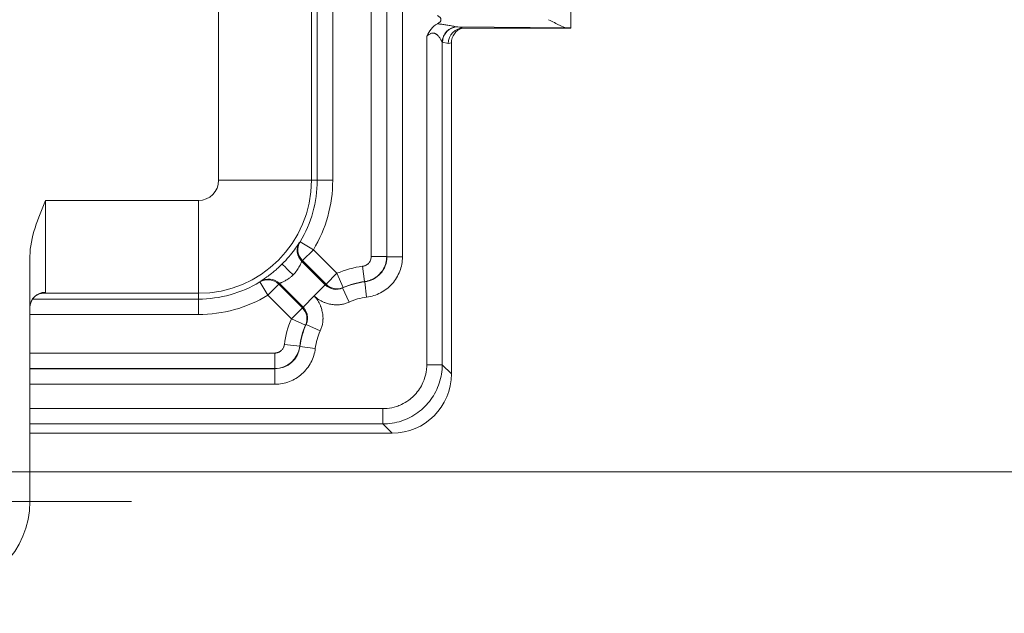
# Model space of a CAD drawing. Header units: inches. Extents: x -374 to 640, y -945 to 1059.
# Tile 147 of 222: x 143.5 to 147.64, y 43.81 to 46.31. Entities that reach past the tile are written whole.
import ezdxf

# ---------------------------------------------------------------- set-up
doc = ezdxf.new("R2010")
doc.units = ezdxf.units.IN
doc.header["$LTSCALE"] = 5
doc.header["$MEASUREMENT"] = 0
for name, color, linetype, lineweight in [('Center Mark (ANSI)', 7, 'Continuous', 9), ('Dimension (ANSI)', 7, 'Continuous', 9), ('Visible (ANSI)', 7, 'Continuous', 18), ('Visible Narrow (ANSI)', 7, 'Continuous', 5)]:
    doc.layers.add(name, color=color, linetype=linetype, lineweight=lineweight)
doc.styles.add('Note Text (ANSI)', font='arial.ttf')
doc.dimstyles.new('.XX', dxfattribs={"dimscale": 5, "dimtxt": 0.095, "dimasz": 0.125, "dimexe": 0.1875, "dimexo": 0.0625, "dimgap": 0.0625, "dimtad": 0, "dimtih": 1, "dimtoh": 1, "dimrnd": 1e-08, "dimzin": 0, "dimdsep": 46, "dimtxsty": 'Note Text (ANSI)', "dimblk": 'Filled-1', "dimcen": 0.09, "dimdle": 0.45, "dimclrd": 256, "dimclre": 256, "dimclrt": 256, "dimadec": 0, "dimazin": 1, "dimtfac": 1.263158, "dimtofl": 0, "dimtmove": 0, "dimatfit": 3, "dimfxl": 1, "dimtolj": 1, "dimtzin": 4, "dimlwd": -1, "dimlwe": -1, "dimarcsym": 0})
doc.dimstyles.new('.XXX', dxfattribs={"dimscale": 5, "dimtxt": 0.095, "dimasz": 0.125, "dimexe": 0.1875, "dimexo": 0.063, "dimgap": 0.0625, "dimtad": 0, "dimtih": 1, "dimtoh": 1, "dimdec": 3, "dimrnd": 1e-08, "dimzin": 0, "dimdsep": 46, "dimtxsty": 'Note Text (ANSI)', "dimblk": 'Filled-1', "dimcen": 0.09, "dimdle": 0.45, "dimclrd": 256, "dimclre": 256, "dimclrt": 256, "dimadec": 0, "dimazin": 1, "dimtfac": 1.263158, "dimtofl": 0, "dimtmove": 0, "dimatfit": 3, "dimfxl": 1, "dimtolj": 1, "dimtzin": 4, "dimlwd": -1, "dimlwe": -1, "dimarcsym": 0})

# ---------------------------------------------------------------- blocks, each defined once
blk = doc.blocks.new('Filled-1')
at = {"color": 0}
for p, q in [((0, 0), (-1, 0.25)), ((-1, 0.25), (-1, -0.25)), ((-1, 0), (0, 0)), ((-1, -0.25), (0, 0))]:
    blk.add_line(p, q, dxfattribs=at)
at = {"color": 0, "flags": 128}
blk.add_lwpolyline([(-1, -0.25), (0, 0), (-1, 0.25), (-1, -0.25)], dxfattribs=at)
at = {"color": 0}
blk.add_solid([(-1, -0.25), (0, 0), (-1, 0.25), (-1, -0.25)], dxfattribs=at)
blk = doc.blocks.new('*D41')
at = {"layer": 'Defpoints', "color": 0, "transparency": 16777216}
for p in [(123.6124, 70.135), (123.6124, 44.4052), (150.1074, 44.4052)]:
    blk.add_point(p, dxfattribs=at)
at = {"layer": 'Dimension (ANSI)', "transparency": 16777216}
for p, q in [((123.9249, 70.135), (151.0449, 70.135)), ((150.1074, 69.51), (150.1074, 57.8253)), ((150.1074, 45.0302), (150.1074, 56.7149)), ((123.9249, 44.4052), (151.0449, 44.4052))]:
    blk.add_line(p, q, dxfattribs=at)
at = {"layer": 'Dimension (ANSI)', "transparency": 16777216, "xscale": 0.625, "yscale": 0.625, "zscale": 0.625}
for p, rotation in [((150.1074, 70.135), 90), ((150.1074, 44.4052), 270)]:
    blk.add_blockref('Filled-1', p, dxfattribs=dict(at, rotation=rotation))
at = {"layer": 'Dimension (ANSI)', "transparency": 16777216, "insert": (149.3019, 57.5128), "char_height": 0.475, "attachment_point": 1, "style": 'Note Text (ANSI)'}
blk.add_mtext('\\A1;25.73', dxfattribs=at)
blk = doc.blocks.new('*D43')
at = {"layer": 'Defpoints', "color": 0, "transparency": 16777216}
for p in [(141.5142, 44.5293), (141.7105, 44.2811)]:
    blk.add_point(p, dxfattribs=at)
at = {"layer": 'Dimension (ANSI)', "transparency": 16777216}
for p, q in [((141.6124, 43.9552), (141.6124, 44.8552)), ((141.1624, 44.4052), (142.0624, 44.4052)), ((143.1687, 42.4369), (142.0982, 43.7908)), ((143.9552, 42.4369), (143.1687, 42.4369))]:
    blk.add_line(p, q, dxfattribs=at)
at = {"layer": 'Dimension (ANSI)', "transparency": 16777216, "xscale": 0.625, "yscale": 0.625, "zscale": 0.625, "rotation": 128.3342722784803}
blk.add_blockref('Filled-1', (141.7105, 44.2811), dxfattribs=at)
at = {"layer": 'Dimension (ANSI)', "transparency": 16777216, "insert": (145.3274, 42.7949), "char_height": 0.475, "attachment_point": 2, "style": 'Note Text (ANSI)'}
blk.add_mtext('\\A1;\\fArial|b0|i0;∅0.316\\P\\fArial|b0|i0;(8x)', dxfattribs=at)

msp = doc.modelspace()

# ---------------------------------------------------------------- linework, layer by layer
at = {"layer": 'Center Mark (ANSI)', "linetype": 'Continuous'}
msp.add_line((143.97164, 44.28017), (142.72164, 44.28017), dxfattribs=at)
msp.add_line((143.97164, 44.28017), (142.72164, 44.28017), dxfattribs=at)
at = {"layer": 'Visible (ANSI)'}
for p, q in [((145.81613, 46.80218), (145.81613, 46.2701)), ((145.28279, 46.28459), (145.28279, 46.28459)), ((145.28488, 46.28429), (145.28488, 46.28429)), ((145.30963, 46.2801), (145.30963, 46.2801)), ((145.28279, 46.23649), (145.28279, 46.23653)), ((145.28488, 46.24076), (145.28488, 46.24079)), ((145.30963, 46.26683), (145.30963, 46.26682)), ((145.30963, 46.2663), (145.30963, 46.2663)), ((145.81613, 46.27007), (145.36657, 46.27007)), ((145.31488, 46.20767), (145.31488, 44.81662)), ((143.54488, 45.31081), (143.54488, 44.28017)), ((144.64738, 44.78991), (144.64738, 44.78991)), ((145.06583, 44.56757), (143.54488, 44.56757))]:
    msp.add_line(p, q, dxfattribs=at)
for centre, radius, start, end in [((144.00188, 45.88057), 0.90903, 315.02108, 315.02117), ((144.00188, 45.88057), 0.90903, 310.82915, 310.97125), ((143.16988, 44.28017), 0.375, 270, 0)]:
    msp.add_arc(centre, radius, start, end, dxfattribs=at)
for centre, major_axis, ratio, start_param, end_param in [((145.20091, 46.30507), (0.07023, 0), 0.4126366, 5.6209172, 6.9453159), ((145.36657, 46.20506), (0, 0.06501), 0.9960441, 0, 1.5707963), ((145.38013, 46.20777), (0.064, 0.01277), 0.9960441, 1.6765926, 2.9454252), ((145.65988, 46.2701), (-0.15625, 0), 0.0174551, 3.1335926, 3.6305312), ((143.60988, 45.09508), (-0.065, 0), 0.9891963, 6.2830206, 6.2831853), ((145.06393, 44.81853), (0.17812, -0.17812), 0.9924325, 5.5015852, 7.0647854)]:
    msp.add_ellipse(centre, major_axis=major_axis, ratio=ratio, start_param=start_param, end_param=end_param, dxfattribs=at)
for points, knots in [([(145.21158, 46.23648), (145.21712, 46.24692), (145.22264, 46.25676), (145.2298, 46.26545), (145.23697, 46.27414), (145.24579, 46.2817), (145.25629, 46.28725)], [0, 0, 0, 0, 0.5, 0.5, 0.5, 1, 1, 1, 1]), ([(145.72334, 46.30507), (145.73908, 46.29715), (145.75629, 46.28774), (145.77958, 46.27631), (145.79047, 46.27163), (145.79782, 46.27138)], [0.00000001, 0.00000001, 0.00000001, 0.00000001, 0.14450857, 0.14450857, 0.26293993, 0.26293993, 0.26293993, 0.26293993]), ([(144.65042, 45.23256), (144.64241, 45.24057), (144.63423, 45.24839), (144.62721, 45.25523), (144.6202, 45.26207), (144.61434, 45.26793), (144.6104, 45.27202), (144.60647, 45.27611), (144.60445, 45.27843), (144.60443, 45.2785)], [0, 0, 0, 0, 0.33333333, 0.33333333, 0.33333333, 0.66666667, 0.66666667, 0.66666667, 0.99873373, 0.99873373, 0.99873373, 0.99873373]), ([(143.59423, 45.15523), (143.59423, 45.15523), (143.59419, 45.15522), (143.59377, 45.15518), (143.59268, 45.15507), (143.58949, 45.1544), (143.58763, 45.15392), (143.5834, 45.1525), (143.58098, 45.15152), (143.57535, 45.1487), (143.57207, 45.14667), (143.56485, 45.14111), (143.56098, 45.13725), (143.55379, 45.12784), (143.55062, 45.122), (143.5461, 45.10924), (143.54488, 45.10209), (143.54488, 45.09509)], [0.03306456, 0.03306456, 0.03306456, 0.03306456, 0.04043333, 0.04043333, 0.07024253, 0.07024253, 0.09395674, 0.09395674, 0.11882517, 0.11882517, 0.15133826, 0.15133826, 0.19479684, 0.19479684, 0.24624398, 0.24624398, 0.30205047, 0.30205047, 0.30205047, 0.30205047])]:
    msp.add_open_spline(points, degree=3, knots=knots, dxfattribs=at)
msp.add_open_spline([(143.60988, 45.54517), (143.58067, 45.47362), (143.54488, 45.38808), (143.54488, 45.31081)], degree=3, dxfattribs=at)
at = {"layer": 'Visible Narrow (ANSI)'}
for p, q in [((144.97828, 45.30966), (144.97828, 69.23048)), ((145.04327, 45.30966), (145.04327, 69.23048)), ((145.04428, 69.23137), (145.04428, 45.30878)), ((145.10928, 69.23138), (145.10928, 45.30877)), ((144.33729, 47.42439), (144.33729, 45.63007)), ((144.72728, 45.63007), (144.72728, 47.42439)), ((144.75149, 45.63007), (144.75149, 47.42439)), ((144.81649, 45.63007), (144.81649, 47.42439)), ((145.79782, 46.27138), (145.34187, 46.27498)), ((145.36657, 46.27007), (145.34187, 46.27498)), ((145.21158, 46.23648), (145.21158, 44.85518)), ((145.27633, 46.21048), (145.27632, 44.85518)), ((145.30182, 46.20506), (145.27711, 46.20999)), ((145.31488, 46.20767), (145.30182, 46.20506)), ((144.72728, 45.63007), (144.33729, 45.63007)), ((144.72728, 45.63007), (144.75149, 45.63007)), ((144.81649, 45.63007), (144.75149, 45.63007)), ((144.25238, 45.54517), (143.60988, 45.54517)), ((143.60988, 45.54517), (143.60988, 45.15938)), ((144.25238, 45.15517), (144.25238, 45.54517)), ((144.67958, 45.37199), (144.67691, 45.36955)), ((144.73522, 45.33838), (144.67958, 45.37199)), ((144.73522, 45.33838), (144.68926, 45.29243)), ((144.83439, 45.23921), (144.73522, 45.33838)), ((144.78525, 45.1907), (144.68636, 45.2896)), ((144.78844, 45.19325), (144.68926, 45.29243)), ((145.04327, 45.30966), (144.97828, 45.30966)), ((145.04428, 45.30877), (145.10928, 45.30877)), ((144.83439, 45.23921), (144.78844, 45.19325)), ((144.8608, 45.17981), (144.83439, 45.23921)), ((144.94999, 45.20443), (144.94219, 45.26896)), ((144.5129, 45.20554), (144.51046, 45.20287)), ((144.51046, 45.20287), (144.54407, 45.14724)), ((144.95077, 45.20351), (144.94999, 45.20443)), ((144.95077, 45.20351), (144.95844, 45.13896)), ((144.54407, 45.14724), (144.59003, 45.19319)), ((144.59003, 45.19319), (144.6892, 45.09402)), ((144.59339, 45.19636), (144.69215, 45.0976)), ((144.7387, 45.14415), (144.78525, 45.1907)), ((144.85825, 45.17756), (144.8608, 45.17981)), ((144.85825, 45.17756), (144.88528, 45.11844)), ((143.55624, 45.13097), (144.25238, 45.13097)), ((143.59369, 45.15517), (144.25238, 45.15517)), ((144.25238, 45.15517), (144.25238, 45.13097)), ((144.25238, 45.06597), (144.25238, 45.13097)), ((144.54407, 45.14724), (144.64325, 45.04806)), ((144.69334, 45.09879), (144.7387, 45.14415)), ((144.64325, 45.04806), (144.6892, 45.09402)), ((143.54488, 45.06597), (144.25238, 45.06597)), ((144.64325, 45.04806), (144.70264, 45.02166)), ((144.70264, 45.02166), (144.70489, 45.0242)), ((144.76401, 44.99718), (144.70489, 45.0242)), ((144.67803, 44.93246), (144.6135, 44.94026)), ((144.67803, 44.93246), (144.67895, 44.93168)), ((144.67895, 44.93168), (144.74349, 44.92402)), ((143.54488, 44.90418), (144.57279, 44.90418)), ((144.57279, 44.83918), (144.57279, 44.90418)), ((143.54488, 44.83918), (144.57279, 44.83918)), ((144.57368, 44.83817), (143.54488, 44.83817)), ((144.57368, 44.83817), (144.57368, 44.77317)), ((145.21158, 44.85518), (145.27632, 44.85517)), ((145.31488, 44.81662), (145.27632, 44.85517)), ((144.57368, 44.77317), (143.54488, 44.77317)), ((145.02728, 44.67088), (143.54488, 44.67088)), ((145.02728, 44.67088), (145.02728, 44.60613)), ((145.02728, 44.60613), (143.54488, 44.60613)), ((145.06583, 44.56757), (145.02728, 44.60613))]:
    msp.add_line(p, q, dxfattribs=at)
for centre, radius, start, end in [((132.61238, 552.0832), 507.11098, 269.3079848, 269.3079849), ((132.61238, 552.0832), 507.11098, 269.3364756, 269.3364757), ((132.61238, 552.0832), 507.11098, 270.0142531, 270.0142532), ((132.61238, -437.54305), 507.11098, 89.30796703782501, 89.30796710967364), ((132.61238, -437.54305), 507.11098, 89.98574681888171, 89.98574689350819), ((132.61238, -437.54305), 507.11098, 90.66352429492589, 90.66352437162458), ((132.61238, -437.54305), 507.11098, 90.69201509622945, 90.69201518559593), ((144.25238, 45.63007), 0.08491, 270, 0), ((144.25238, 45.63007), 0.4749, 270, 0), ((144.25238, 45.63007), 0.49911, 328.86286, 0), ((144.25238, 45.63007), 0.56411, 328.86286, 0), ((144.98738, 44.89507), 0.37661, 96.89114, 113.96812), ((144.25238, 45.63007), 0.49911, 270, 301.13714), ((144.98738, 44.89507), 0.3106, 96.76869, 114.56567), ((144.98738, 44.89507), 0.31161, 96.89114, 113.96812), ((144.25238, 45.63007), 0.56411, 270, 301.13714), ((144.98738, 44.89507), 0.2456, 96.76851, 114.56567), ((144.98738, 44.89507), 0.37661, 156.03188, 173.10886), ((144.98738, 44.89507), 0.31161, 156.03187, 173.10895), ((144.98738, 44.89507), 0.3106, 155.43433, 173.23131), ((144.98738, 44.89507), 0.2456, 155.43433, 173.23149)]:
    msp.add_arc(centre, radius, start, end, dxfattribs=at)
for centre, major_axis, ratio, start_param, end_param in [((145.34109, 46.21047), (-0.04683, -0.04509), 0.9921397, 3.9844775, 5.5126118), ((145.34187, 46.20998), (0.01272, 0.06375), 0.9960442, 0.197635, 1.766672), ((144.73231, 45.33555), (-0.04514, 0.04677), 0.9998476, 0.2526524, 1.5884225), ((144.73522, 45.33838), (-0.04547, 0.04645), 0.9998477, 0.2526778, 1.581483), ((144.44435, 45.54188), (0.32365, 0.3154), 0.7735575, 4.706293, 4.7152653), ((144.54407, 45.14724), (-0.04645, 0.04547), 0.9998477, 4.7017023, 6.0305075), ((144.5469, 45.15014), (-0.04677, 0.04514), 0.9998476, 4.6947627, 6.0305329), ((143.60988, 45.09508), (-0.065, 0), 0.9891963, 4.712389, 6.2830206), ((144.83124, 45.23668), (0.05057, 0.04089), 0.999538, 3.2470111, 4.4611403), ((144.83439, 45.23921), (0.04033, -0.05098), 0.9998456, 4.8285304, 6.0322319), ((144.64325, 45.04806), (0.05098, -0.04033), 0.9998456, 0.2509534, 1.4546549), ((144.57279, 44.94518), (0.07932, 0.07031), 0.9999936, 3.9871358, 5.437638), ((144.57369, 44.94417), (-0.07925, -0.07039), 0.9999936, 0.84442, 2.2971752)]:
    msp.add_ellipse(centre, major_axis=major_axis, ratio=ratio, start_param=start_param, end_param=end_param, dxfattribs=at)
for points, knots in [([(145.33885, 46.27515), (145.33592, 46.27542), (145.32986, 46.27636), (145.31989, 46.27818), (145.31002, 46.28004), (145.30041, 46.28179), (145.29128, 46.28334), (145.28259, 46.28465), (145.27413, 46.28574), (145.26556, 46.28664), (145.25943, 46.28708), (145.25629, 46.28725)], [0, 0, 0, 0, 0.11111111, 0.22222222, 0.33333333, 0.44444444, 0.55555556, 0.66666667, 0.77777778, 0.88888889, 0.99999954, 0.99999954, 0.99999954, 0.99999954]), ([(145.34187, 46.27498), (145.34137, 46.27499), (145.34086, 46.27501), (145.34036, 46.27504), (145.33986, 46.27507), (145.33935, 46.27511), (145.33885, 46.27515)], [0, 0, 0, 0, 0.5, 0.5, 0.5, 0.99973894, 0.99973894, 0.99973894, 0.99973894]), ([(145.27633, 46.21048), (145.27604, 46.21108), (145.27551, 46.21216), (145.27485, 46.21342), (145.27469, 46.21374), (145.27452, 46.21406), (145.27435, 46.21439), (145.27355, 46.21589), (145.27263, 46.21756), (145.27164, 46.21926), (145.27152, 46.21947), (145.2714, 46.21968), (145.27127, 46.21989), (145.27014, 46.22181), (145.26893, 46.22376), (145.26769, 46.22565), (145.26644, 46.22754), (145.26517, 46.22937), (145.26388, 46.23109), (145.26379, 46.23122), (145.2637, 46.23134), (145.2636, 46.23147), (145.26241, 46.23305), (145.26122, 46.23453), (145.26003, 46.23591), (145.25982, 46.23615), (145.25961, 46.23639), (145.2594, 46.23663), (145.25833, 46.23783), (145.25726, 46.23896), (145.25619, 46.24), (145.25587, 46.24031), (145.25554, 46.24062), (145.25521, 46.24092), (145.25425, 46.24181), (145.25328, 46.24263), (145.25229, 46.24339), (145.25184, 46.24374), (145.25138, 46.24408), (145.25091, 46.2444), (145.25002, 46.24502), (145.24912, 46.24558), (145.24818, 46.2461), (145.24756, 46.24644), (145.24693, 46.24675), (145.24628, 46.24704), (145.24544, 46.24741), (145.24457, 46.24774), (145.24367, 46.24801), (145.24284, 46.24826), (145.24198, 46.24847), (145.24109, 46.24861), (145.24029, 46.24875), (145.23947, 46.24883), (145.23862, 46.24886), (145.23752, 46.2489), (145.23638, 46.24886), (145.23519, 46.2487), (145.23445, 46.24861), (145.2337, 46.24848), (145.23293, 46.2483), (145.23151, 46.24798), (145.23004, 46.24751), (145.22851, 46.2469), (145.22787, 46.24664), (145.22723, 46.24636), (145.22657, 46.24606), (145.22479, 46.24523), (145.22293, 46.24421), (145.22099, 46.24302), (145.2205, 46.24272), (145.22, 46.2424), (145.2195, 46.24208), (145.21728, 46.24065), (145.21495, 46.239), (145.2125, 46.23718), (145.2122, 46.23695), (145.21189, 46.23672), (145.21158, 46.23648)], [0.00001578, 0.00001578, 0.00001578, 0.00001578, 0.05733348, 0.05733348, 0.05733348, 0.07142857, 0.07142857, 0.07142857, 0.13510861, 0.13510861, 0.13510861, 0.14285714, 0.14285714, 0.14285714, 0.21428571, 0.21428571, 0.21428571, 0.28571429, 0.28571429, 0.28571429, 0.29093393, 0.29093393, 0.29093393, 0.35714286, 0.35714286, 0.35714286, 0.36882939, 0.36882939, 0.36882939, 0.42857143, 0.42857143, 0.42857143, 0.44666574, 0.44666574, 0.44666574, 0.5, 0.5, 0.5, 0.52451172, 0.52451172, 0.52451172, 0.57142857, 0.57142857, 0.57142857, 0.6024344, 0.6024344, 0.6024344, 0.64285714, 0.64285714, 0.64285714, 0.6803928, 0.6803928, 0.6803928, 0.71428571, 0.71428571, 0.71428571, 0.75830422, 0.75830422, 0.75830422, 0.78571429, 0.78571429, 0.78571429, 0.83621873, 0.83621873, 0.83621873, 0.85714286, 0.85714286, 0.85714286, 0.91412634, 0.91412634, 0.91412634, 0.92857143, 0.92857143, 0.92857143, 0.99205197, 0.99205197, 0.99205197, 1, 1, 1, 1]), ([(145.27711, 46.20999), (145.27698, 46.21002), (145.27673, 46.2101), (145.27646, 46.21034), (145.27633, 46.21048)], [0.00000065, 0.00000065, 0.00000065, 0.00000065, 0.5, 0.99665662, 0.99665662, 0.99665662, 0.99665662]), ([(144.60443, 45.27851), (144.61461, 45.28869), (144.62376, 45.29871), (144.63231, 45.30878), (144.64086, 45.31885), (144.64878, 45.32901), (144.65542, 45.3381), (144.66207, 45.34719), (144.66745, 45.35519), (144.6711, 45.36073), (144.67475, 45.36628), (144.67669, 45.36935), (144.67691, 45.36955)], [0, 0, 0, 0, 0.25, 0.25, 0.25, 0.5, 0.5, 0.5, 0.75, 0.75, 0.75, 1, 1, 1, 1]), ([(144.65042, 45.23256), (144.65059, 45.23274), (144.65077, 45.23292), (144.65095, 45.2331), (144.65614, 45.23832), (144.66136, 45.24453), (144.66577, 45.25063), (144.67032, 45.25694), (144.67402, 45.26317), (144.67706, 45.26897), (144.68011, 45.27478), (144.68243, 45.28008), (144.68395, 45.28375), (144.68547, 45.28741), (144.68624, 45.28949), (144.68636, 45.2896)], [0, 0, 0, 0, 0.0082641, 0.0082641, 0.0082641, 0.25, 0.25, 0.25, 0.5, 0.5, 0.5, 0.75, 0.75, 0.75, 1, 1, 1, 1]), ([(144.94219, 45.26896), (144.94363, 45.26913), (144.94505, 45.26938), (144.94647, 45.26971), (144.94687, 45.2698), (144.94727, 45.2699), (144.94767, 45.27), (144.94913, 45.27038), (144.95057, 45.27085), (144.95201, 45.2714), (144.95235, 45.27153), (144.9527, 45.27167), (144.95304, 45.27182), (144.95454, 45.27244), (144.95603, 45.27316), (144.95753, 45.27402), (144.95782, 45.27418), (144.95811, 45.27435), (144.95841, 45.27453), (144.95996, 45.27546), (144.96152, 45.27654), (144.96306, 45.27778), (144.96329, 45.27798), (144.96353, 45.27817), (144.96377, 45.27837), (144.96536, 45.27972), (144.96694, 45.28126), (144.96845, 45.28304), (144.96862, 45.28324), (144.9688, 45.28344), (144.96897, 45.28365), (144.97052, 45.28554), (144.972, 45.28769), (144.97331, 45.2901), (144.97341, 45.29029), (144.97351, 45.29047), (144.97361, 45.29066), (144.97493, 45.2932), (144.97606, 45.29601), (144.97687, 45.29904), (144.97691, 45.29917), (144.97694, 45.2993), (144.97698, 45.29943), (144.9778, 45.30261), (144.97827, 45.30601), (144.97828, 45.30966)], [0, 0, 0, 0, 0.0972339, 0.0972339, 0.0972339, 0.125, 0.125, 0.125, 0.2258951, 0.2258951, 0.2258951, 0.25, 0.25, 0.25, 0.3546871, 0.3546871, 0.3546871, 0.375, 0.375, 0.375, 0.4834538, 0.4834538, 0.4834538, 0.5, 0.5, 0.5, 0.612249, 0.612249, 0.612249, 0.625, 0.625, 0.625, 0.7410651, 0.7410651, 0.7410651, 0.75, 0.75, 0.75, 0.869776, 0.869776, 0.869776, 0.875, 0.875, 0.875, 1, 1, 1, 1]), ([(144.94999, 45.20443), (144.95368, 45.20487), (144.95737, 45.20552), (144.96104, 45.20636), (144.96208, 45.2066), (144.96312, 45.20686), (144.96415, 45.20713), (144.96793, 45.20812), (144.97165, 45.20931), (144.97537, 45.21074), (144.97626, 45.21109), (144.97715, 45.21144), (144.97804, 45.21181), (144.9819, 45.21342), (144.98577, 45.2153), (144.98965, 45.21751), (144.9904, 45.21793), (144.99115, 45.21837), (144.9919, 45.21883), (144.99592, 45.22124), (144.99994, 45.22402), (145.00394, 45.22725), (145.00455, 45.22774), (145.00515, 45.22824), (145.00576, 45.22876), (145.00988, 45.23225), (145.01396, 45.23623), (145.01788, 45.24082), (145.01833, 45.24135), (145.01877, 45.24188), (145.01921, 45.24241), (145.02323, 45.24731), (145.02705, 45.25286), (145.03043, 45.25909), (145.03069, 45.25957), (145.03095, 45.26006), (145.03121, 45.26055), (145.03463, 45.26709), (145.03755, 45.27434), (145.03965, 45.28219), (145.03974, 45.28253), (145.03983, 45.28288), (145.03992, 45.28322), (145.04205, 45.29147), (145.04327, 45.30036), (145.04327, 45.30966)], [0, 0, 0, 0, 0.09729878, 0.09729878, 0.09729878, 0.125, 0.125, 0.125, 0.22588821, 0.22588821, 0.22588821, 0.25, 0.25, 0.25, 0.35469167, 0.35469167, 0.35469167, 0.375, 0.375, 0.375, 0.48344538, 0.48344538, 0.48344538, 0.5, 0.5, 0.5, 0.61223302, 0.61223302, 0.61223302, 0.625, 0.625, 0.625, 0.74102761, 0.74102761, 0.74102761, 0.75, 0.75, 0.75, 0.86977203, 0.86977203, 0.86977203, 0.875, 0.875, 0.875, 0.99999525, 0.99999525, 0.99999525, 0.99999525]), ([(145.04428, 45.30877), (145.04428, 45.2959), (145.03954, 45.27019), (145.01926, 45.23677), (144.98837, 45.21269), (144.96349, 45.20502), (144.95077, 45.20351)], [0.00001346, 0.00001346, 0.00001346, 0.00001346, 0.25, 0.5, 0.75, 0.99999345, 0.99999345, 0.99999345, 0.99999345]), ([(145.10928, 45.30877), (145.10928, 45.28717), (145.10544, 45.26709), (145.0981, 45.24798), (145.09076, 45.22888), (145.07993, 45.21074), (145.06612, 45.19521), (145.05232, 45.17967), (145.03554, 45.16673), (145.01742, 45.15719), (144.9993, 45.14765), (144.97984, 45.14151), (144.95844, 45.13896)], [0, 0, 0, 0, 0.25, 0.25, 0.25, 0.5, 0.5, 0.5, 0.75, 0.75, 0.75, 0.99999999, 0.99999999, 0.99999999, 0.99999999]), ([(144.5129, 45.20554), (144.51299, 45.20563), (144.51361, 45.20606), (144.51459, 45.20669), (144.51556, 45.20733), (144.51687, 45.20818), (144.51843, 45.2092), (144.51998, 45.21021), (144.52177, 45.21138), (144.52376, 45.2127), (144.52574, 45.21402), (144.52792, 45.21548), (144.53029, 45.2171), (144.53267, 45.21872), (144.53523, 45.2205), (144.53803, 45.22248), (144.54083, 45.22447), (144.54387, 45.22666), (144.54719, 45.22912), (144.55052, 45.23159), (144.55413, 45.23432), (144.55813, 45.23746), (144.56214, 45.2406), (144.56654, 45.24415), (144.57125, 45.2481), (144.57597, 45.25205), (144.581, 45.25641), (144.58654, 45.26144), (144.5918, 45.26621), (144.59751, 45.2716), (144.60349, 45.27756), (144.6038, 45.27787), (144.60412, 45.27819), (144.60443, 45.27851)], [0, 0, 0, 0, 0.1, 0.1, 0.1, 0.2, 0.2, 0.2, 0.3, 0.3, 0.3, 0.4, 0.4, 0.4, 0.5, 0.5, 0.5, 0.6, 0.6, 0.6, 0.7, 0.7, 0.7, 0.8, 0.8, 0.8, 0.9, 0.9, 0.9, 0.9950018, 0.9950018, 0.9950018, 1, 1, 1, 1]), ([(144.59405, 45.19729), (144.5926, 45.19583), (144.59233, 45.19556), (144.59206, 45.19528), (144.59187, 45.19508), (144.59168, 45.19489), (144.59149, 45.19469), (144.59102, 45.1942), (144.59053, 45.19371), (144.59003, 45.19319)], [0.00000587, 0.00000587, 0.00000587, 0.00000587, 0.29582711, 0.29582711, 0.29582711, 0.5, 0.5, 0.5, 1, 1, 1, 1]), ([(144.59405, 45.19729), (144.59449, 45.19774), (144.5949, 45.1979), (144.59555, 45.19818), (144.59621, 45.19845), (144.59709, 45.1988), (144.59811, 45.19921), (144.59914, 45.19961), (144.60033, 45.2001), (144.60165, 45.20066), (144.60297, 45.20122), (144.6044, 45.20184), (144.60595, 45.20254), (144.6075, 45.20324), (144.60918, 45.20402), (144.611, 45.20491), (144.61281, 45.2058), (144.61476, 45.2068), (144.61689, 45.20795), (144.61902, 45.2091), (144.62132, 45.21041), (144.62381, 45.21193), (144.62631, 45.21344), (144.629, 45.21516), (144.63194, 45.21723), (144.63487, 45.2193), (144.63806, 45.22172), (144.64113, 45.22422), (144.6442, 45.22672), (144.64713, 45.22926), (144.65042, 45.23256)], [0, 0, 0, 0, 0.1, 0.1, 0.1, 0.2, 0.2, 0.2, 0.3, 0.3, 0.3, 0.4, 0.4, 0.4, 0.5, 0.5, 0.5, 0.6, 0.6, 0.6, 0.7, 0.7, 0.7, 0.8, 0.8, 0.8, 0.9, 0.9, 0.9, 0.99999718, 0.99999718, 0.99999718, 0.99999718]), ([(143.59379, 45.15518), (143.59713, 45.15523), (143.59994, 45.15538), (143.60224, 45.15566), (143.60481, 45.15596), (143.60676, 45.15644), (143.60802, 45.15706), (143.60929, 45.15769), (143.60988, 45.15846), (143.60988, 45.15938)], [0.03399985, 0.03399985, 0.03399985, 0.03399985, 0.33333333, 0.33333333, 0.33333333, 0.66666667, 0.66666667, 0.66666667, 1, 1, 1, 1]), ([(144.78525, 45.1907), (144.78526, 45.19071), (144.78527, 45.19071), (144.78528, 45.19072), (144.78563, 45.19101), (144.78598, 45.19129), (144.78633, 45.19157), (144.78668, 45.19185), (144.78703, 45.19213), (144.78738, 45.19241), (144.78773, 45.19269), (144.78809, 45.19297), (144.78844, 45.19325)], [0, 0, 0, 0, 0.00714409, 0.00714409, 0.00714409, 0.33333333, 0.33333333, 0.33333333, 0.66666667, 0.66666667, 0.66666667, 1, 1, 1, 1]), ([(144.7387, 45.14415), (144.74485, 45.1381), (144.75107, 45.13317), (144.75738, 45.12898), (144.76403, 45.12456), (144.77079, 45.12096), (144.77792, 45.11796), (144.77952, 45.11729), (144.78114, 45.11664), (144.78279, 45.11603), (144.7879, 45.11413), (144.79318, 45.11246), (144.79858, 45.11109), (144.80493, 45.10947), (144.81144, 45.10827), (144.81799, 45.10754), (144.82342, 45.10693), (144.82887, 45.10665), (144.83426, 45.10671), (144.83487, 45.10672), (144.83549, 45.10673), (144.8361, 45.10674), (144.84184, 45.10689), (144.84751, 45.10747), (144.85315, 45.10844), (144.8586, 45.10937), (144.86402, 45.11068), (144.86942, 45.11237), (144.87472, 45.11402), (144.88, 45.11603), (144.88528, 45.11844)], [0.0050354, 0.0050354, 0.0050354, 0.0050354, 0.14818288, 0.14818288, 0.14818288, 0.29934816, 0.29934816, 0.29934816, 0.33333333, 0.33333333, 0.33333333, 0.4389584, 0.4389584, 0.4389584, 0.56339063, 0.56339063, 0.56339063, 0.66666667, 0.66666667, 0.66666667, 0.67843827, 0.67843827, 0.67843827, 0.78869053, 0.78869053, 0.78869053, 0.89540988, 0.89540988, 0.89540988, 1, 1, 1, 1]), ([(144.76401, 44.99718), (144.76626, 45.00209), (144.76816, 45.00702), (144.76975, 45.01195), (144.77143, 45.01717), (144.77276, 45.02241), (144.77374, 45.02767), (144.77478, 45.03329), (144.77543, 45.03895), (144.77566, 45.04466), (144.77571, 45.04584), (144.77573, 45.04701), (144.77574, 45.04819), (144.77579, 45.05313), (144.77554, 45.05812), (144.77503, 45.0631), (144.77433, 45.0698), (144.77313, 45.07648), (144.77151, 45.08301), (144.77011, 45.08869), (144.76838, 45.09426), (144.76642, 45.09967), (144.7659, 45.1011), (144.76536, 45.10253), (144.76479, 45.10393), (144.76188, 45.11118), (144.7584, 45.11806), (144.75407, 45.12484), (144.74989, 45.13139), (144.74491, 45.13784), (144.7387, 45.14415)], [0, 0, 0, 0, 0.09746063, 0.09746063, 0.09746063, 0.20062149, 0.20062149, 0.20062149, 0.31069816, 0.31069816, 0.31069816, 0.33333333, 0.33333333, 0.33333333, 0.42812347, 0.42812347, 0.42812347, 0.55568529, 0.55568529, 0.55568529, 0.66666667, 0.66666667, 0.66666667, 0.69618862, 0.69618862, 0.69618862, 0.84814035, 0.84814035, 0.84814035, 0.99496536, 0.99496536, 0.99496536, 0.99496536]), ([(144.6892, 45.09402), (144.68948, 45.09437), (144.68976, 45.09472), (144.69004, 45.09507), (144.69032, 45.09542), (144.6906, 45.09577), (144.69089, 45.09613), (144.69116, 45.09647), (144.69145, 45.09683), (144.69173, 45.09718), (144.69174, 45.09719), (144.69175, 45.09719), (144.69294, 45.09839)], [0, 0, 0, 0, 0.3333333, 0.3333333, 0.3333333, 0.6666667, 0.6666667, 0.6666667, 0.9928147, 0.9928147, 0.9928147, 1, 1, 1, 1]), ([(144.69294, 45.09839), (144.69467, 45.09428), (144.69728, 45.09111), (144.69955, 45.08778), (144.70181, 45.08445), (144.70369, 45.08101), (144.70522, 45.07756), (144.70675, 45.0741), (144.70794, 45.07059), (144.70881, 45.06716), (144.70967, 45.06373), (144.71022, 45.06039), (144.71051, 45.05718), (144.71081, 45.05397), (144.71085, 45.0509), (144.7107, 45.04795), (144.71055, 45.045), (144.71021, 45.04218), (144.70971, 45.03946), (144.70921, 45.03675), (144.70855, 45.03414), (144.70774, 45.0316), (144.70694, 45.02905), (144.70598, 45.02658), (144.70489, 45.0242)], [0, 0, 0, 0, 0.125, 0.125, 0.125, 0.25, 0.25, 0.25, 0.375, 0.375, 0.375, 0.5, 0.5, 0.5, 0.625, 0.625, 0.625, 0.75, 0.75, 0.75, 0.875, 0.875, 0.875, 1, 1, 1, 1]), ([(144.57279, 44.90418), (144.57355, 44.90418), (144.57431, 44.9042), (144.57507, 44.90424), (144.57613, 44.9043), (144.57718, 44.9044), (144.57824, 44.90454), (144.5791, 44.90466), (144.57996, 44.9048), (144.58083, 44.90497), (144.58179, 44.90517), (144.58277, 44.9054), (144.58375, 44.90567), (144.58473, 44.90594), (144.58572, 44.90626), (144.58671, 44.90662), (144.58761, 44.90694), (144.58852, 44.9073), (144.58943, 44.90771), (144.59054, 44.9082), (144.59167, 44.90876), (144.5928, 44.90939), (144.59362, 44.90985), (144.59445, 44.91035), (144.59528, 44.91089), (144.59652, 44.91171), (144.59777, 44.91262), (144.599, 44.91365), (144.59972, 44.91425), (144.60044, 44.91489), (144.60115, 44.91557), (144.60247, 44.91683), (144.60376, 44.91824), (144.60499, 44.91979), (144.60555, 44.9205), (144.60609, 44.92124), (144.60662, 44.92202), (144.60787, 44.92384), (144.60902, 44.92584), (144.61001, 44.92799), (144.61036, 44.92875), (144.61069, 44.92953), (144.611, 44.93032), (144.61195, 44.93274), (144.61269, 44.93533), (144.61318, 44.9381), (144.6133, 44.93881), (144.61341, 44.93953), (144.6135, 44.94026)], [0, 0, 0, 0, 0.05259, 0.05259, 0.05259, 0.125, 0.125, 0.125, 0.18402593, 0.18402593, 0.18402593, 0.25, 0.25, 0.25, 0.31572898, 0.31572898, 0.31572898, 0.375, 0.375, 0.375, 0.44736177, 0.44736177, 0.44736177, 0.5, 0.5, 0.5, 0.57897516, 0.57897516, 0.57897516, 0.625, 0.625, 0.625, 0.71083969, 0.71083969, 0.71083969, 0.75, 0.75, 0.75, 0.84246022, 0.84246022, 0.84246022, 0.875, 0.875, 0.875, 0.97458379, 0.97458379, 0.97458379, 1, 1, 1, 1]), ([(144.74349, 44.92402), (144.74095, 44.90258), (144.73479, 44.8831), (144.72524, 44.86498), (144.71568, 44.84686), (144.70273, 44.83009), (144.68722, 44.81631), (144.67171, 44.80253), (144.65365, 44.79173), (144.63456, 44.78439), (144.61547, 44.77705), (144.59535, 44.77318), (144.57368, 44.77317)], [0, 0, 0, 0, 0.25, 0.25, 0.25, 0.5, 0.5, 0.5, 0.75, 0.75, 0.75, 1, 1, 1, 1]), ([(145.21158, 44.85518), (145.21158, 44.84798), (145.21118, 44.84093), (145.21039, 44.834), (145.20899, 44.82175), (145.20641, 44.80987), (145.20261, 44.79825), (145.19992, 44.79001), (145.19664, 44.78189), (145.19279, 44.77403), (145.18814, 44.76452), (145.18266, 44.75538), (145.17647, 44.7468), (145.17043, 44.73845), (145.16371, 44.73063), (145.15637, 44.72344), (145.14994, 44.71714), (145.14303, 44.71132), (145.13572, 44.70603), (145.12611, 44.69909), (145.11579, 44.69304), (145.10504, 44.68805), (145.09826, 44.6849), (145.09132, 44.68217), (145.08428, 44.67987), (145.07146, 44.67567), (145.05832, 44.67295), (145.04471, 44.67168), (145.03899, 44.67115), (145.03318, 44.67088), (145.02728, 44.67088)], [0, 0, 0, 0, 0.07230852, 0.07230852, 0.07230852, 0.2, 0.2, 0.2, 0.290553, 0.290553, 0.290553, 0.4, 0.4, 0.4, 0.50661844, 0.50661844, 0.50661844, 0.6, 0.6, 0.6, 0.72268111, 0.72268111, 0.72268111, 0.8, 0.8, 0.8, 0.94077146, 0.94077146, 0.94077146, 1, 1, 1, 1]), ([(145.27632, 44.85517), (145.27628, 44.82903), (145.26792, 44.77684), (145.23195, 44.70639), (145.17606, 44.6505), (145.1056, 44.61453), (145.05342, 44.60617), (145.02728, 44.60613)], [0.0000001, 0.0000001, 0.0000001, 0.0000001, 0.2, 0.4, 0.6, 0.8, 1, 1, 1, 1])]:
    msp.add_open_spline(points, degree=3, knots=knots, dxfattribs=at)
for points in [[(145.04428, 45.30877), (145.04395, 45.30907), (145.04361, 45.30937), (145.04327, 45.30966)], [(144.57279, 44.83918), (144.57309, 44.83884), (144.57338, 44.83851), (144.57368, 44.83817)]]:
    msp.add_open_spline(points, degree=3, dxfattribs=at)

# ---------------------------------------------------------------- dimensions: what is measured, and where the dimension line sits
at = {"layer": 'Dimension (ANSI)'}
dim = msp.add_linear_dim(base=(150.10738, 44.40517), p1=(123.61238, 70.13498), p2=(123.61238, 44.40517), angle=90, dimstyle='.XX', override={"dimgap": 0.0625, "dimdec": 2, "dimtol": 0, "dimlim": 0, "dimtp": 0, "dimtm": 0, "dimtdec": 2, "dimatfit": 1}, dxfattribs=at)
dim.commit()
dim.dimension.update_dxf_attribs({"geometry": '*D41', "text_midpoint": (150.10738, 57.27007), "dimtype": 160})
dim = msp.add_diameter_dim_2p(p1=(141.51424, 44.52928), p2=(141.71052, 44.28106), text='\\fArial|b0|i0;<>\\P\\fArial|b0|i0;(8x)', dimstyle='.XXX', override={"dimgap": 0.0625, "dimdec": 3, "dimlfac": 1, "dimtol": 0, "dimlim": 0, "dimtp": 0, "dimtm": 0, "dimtdec": 2, "dimtvp": -0.25}, dxfattribs=at)
dim.commit()
dim.dimension.update_dxf_attribs({"geometry": '*D43', "text_midpoint": (145.32738, 42.43689), "dimtype": 163})

doc.saveas('drawing.dxf')
